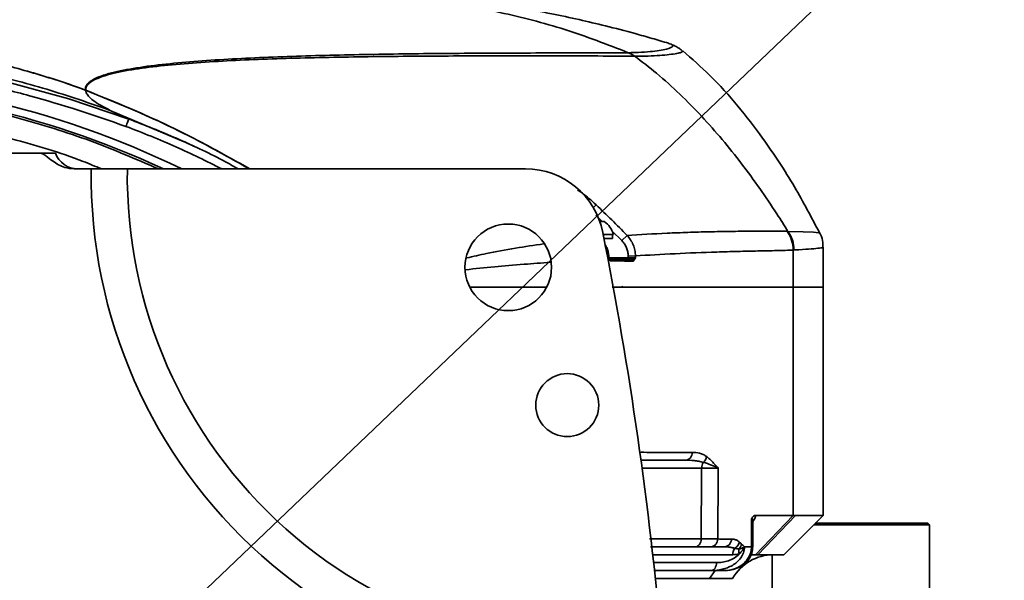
# Model space of a CAD drawing. Header units: millimetres. Extents: x -7686 to -856, y -458 to 6140.
# Tile 69 of 103: x -5937 to -5812, y 5391 to 5462. Entities that reach past the tile are written whole.
import ezdxf

# ---------------------------------------------------------------- set-up
doc = ezdxf.new("R2010")
doc.units = ezdxf.units.MM
doc.header["$LTSCALE"] = 5
doc.header["$PDSIZE"] = -1
doc.dimstyles.new('本体 安装', dxfattribs={"dimtxt": 24, "dimasz": 12, "dimexe": 7, "dimexo": 0.625, "dimtad": 1, "dimtoh": 1, "dimtxsty": 'Standard', "dimcen": 2.5, "dimclrd": 1, "dimclre": 1, "dimclrt": 4, "dimadec": 0, "dimazin": 0, "dimtfac": 1, "dimtmove": 0, "dimatfit": 3, "dimfxl": 1, "dimarcsym": 0})

# ---------------------------------------------------------------- blocks, each defined once
blk = doc.blocks.new('*D90')
at = {"color": 1, "linetype": 'Continuous', "lineweight": -2, "transparency": 16777216}
blk.add_arc((-5967.74, 5338.24), 313, 2.1968, 167.8032, dxfattribs=at)
at = {"color": 1, "linetype": 'Continuous', "transparency": 16777216}
for points in [[(-6271.71, 5403.98), (-6275.64, 5404.75), (-6275.98, 5392.59)], [(-5652.97, 5350.28), (-5656.97, 5350.2), (-5654.74, 5338.24)]]:
    blk.add_solid(points, dxfattribs=at)
at = {"layer": 'Defpoints', "color": 0, "linetype": 'Continuous', "transparency": 16777216}
for p in [(-5795.74, 5599.75), (-6875.73, 5498.34), (-6220.21, 5338.24), (-5967.74, 5338.24), (-5340.73, 5338.24)]:
    blk.add_point(p, dxfattribs=at)
at = {"color": 4, "linetype": 'Continuous', "lineweight": 20, "transparency": 16777216, "insert": (-5939.36, 5662.63), "char_height": 24, "attachment_point": 5, "rotation": 355}
blk.add_mtext('170°', dxfattribs=at)
blk = doc.blocks.new('*D92')
at = {"color": 1, "linetype": 'ByBlock', "lineweight": -2, "transparency": 16777216}
for p, q in [((-4975.19, 5617.51), (-5068.65, 5591.21)), ((-4886.56, 5617.51), (-4975.19, 5617.51)), ((-5967.74, 5338.24), (-5080.2, 5587.96))]:
    blk.add_line(p, q, dxfattribs=at)
at = {"color": 1, "linetype": 'ByBlock', "transparency": 16777216}
blk.add_solid([(-5069.19, 5593.14), (-5068.11, 5589.29), (-5080.2, 5587.96)], dxfattribs=at)
at = {"layer": 'Defpoints', "color": 0, "linetype": 'ByBlock', "transparency": 16777216}
for p in [(-5080.2, 5587.96), (-5967.74, 5338.24)]:
    blk.add_point(p, dxfattribs=at)
at = {"color": 4, "linetype": 'ByBlock', "transparency": 16777216, "insert": (-4930.56, 5630.13), "char_height": 24, "attachment_point": 5}
blk.add_mtext('R922', dxfattribs=at)
blk = doc.blocks.new('*D93')
at = {"color": 1, "linetype": 'ByBlock', "lineweight": -2, "transparency": 16777216}
for p, q in [((-5780.37, 5517.05), (-5771.69, 5525.34)), ((-5789.05, 5508.77), (-6146.42, 5167.71)), ((-6283.33, 5037.05), (-6155.1, 5159.42)), ((-6371.96, 5037.05), (-6283.33, 5037.05))]:
    blk.add_line(p, q, dxfattribs=at)
at = {"color": 1, "linetype": 'ByBlock', "transparency": 16777216}
for points in [[(-5781.75, 5518.5), (-5778.99, 5515.61), (-5789.05, 5508.77)], [(-6156.48, 5160.87), (-6153.72, 5157.98), (-6146.42, 5167.71)]]:
    blk.add_solid(points, dxfattribs=at)
at = {"layer": 'Defpoints', "color": 0, "linetype": 'ByBlock', "transparency": 16777216}
for p in [(-5789.05, 5508.77), (-6146.42, 5167.71)]:
    blk.add_point(p, dxfattribs=at)
at = {"color": 4, "linetype": 'ByBlock', "transparency": 16777216, "insert": (-6327.96, 5049.67), "char_height": 24, "attachment_point": 5}
blk.add_mtext('∅494', dxfattribs=at)

msp = doc.modelspace()

# ---------------------------------------------------------------- linework, layer by layer
at = {"linetype": 'Continuous', "lineweight": 35}
for p, q in [((-5854.873, 5459.168), (-5854.79, 5459.15)), ((-5853.073, 5458.241), (-5853.061, 5458.251)), ((-5859.958, 5457.999), (-5859.987, 5457.999)), ((-5859.222, 5457.545), (-5859.193, 5457.545)), ((-5923.439, 5449.57), (-5925.687, 5450.63)), ((-5925.687, 5450.63), (-5916.404, 5446.684)), ((-5923.439, 5449.57), (-5923.438, 5449.57)), ((-5934.737, 5445.239), (-6000.737, 5445.239)), ((-5934.737, 5445.239), (-5932.737, 5445.239)), ((-5928.192, 5443.239), (-5930.343, 5443.239)), ((-5923.609, 5443.239), (-5873.035, 5443.239)), ((-5864.422, 5438.321), (-5864.081, 5438.68)), ((-5864.104, 5437.364), (-5863.293, 5436.564)), ((-5863.038, 5436.564), (-5863.604, 5436.564)), ((-5861.887, 5434.914), (-5863.172, 5434.914)), ((-5862.035, 5435.323), (-5860.822, 5434.128)), ((-5861.987, 5434.414), (-5861.987, 5434.914)), ((-5860.822, 5434.128), (-5860.142, 5434.792)), ((-5861.987, 5434.414), (-5863.074, 5434.414)), ((-5835.237, 5428.239), (-5835.237, 5433.286)), ((-5862.463, 5431.96), (-5862.532, 5431.957)), ((-5862.532, 5431.957), (-5862.531, 5431.933)), ((-5862.489, 5431.932), (-5862.489, 5431.959)), ((-5859.996, 5431.939), (-5862.489, 5431.939)), ((-5859.999, 5432.178), (-5859.078, 5432.19)), ((-5859.999, 5432.178), (-5859.996, 5431.939)), ((-5859.996, 5431.739), (-5859.996, 5431.939)), ((-5859.075, 5431.937), (-5859.078, 5432.19)), ((-5839.056, 5432.935), (-5839.056, 5428.239)), ((-5839.056, 5428.239), (-5835.237, 5428.239)), ((-5839.056, 5399.239), (-5839.056, 5428.239)), ((-5835.237, 5428.239), (-5839.056, 5428.239)), ((-5835.237, 5399.239), (-5835.237, 5428.239)), ((-5850.681, 5405.239), (-5858.247, 5405.239)), ((-5844.357, 5395.224), (-5844.33, 5398.828)), ((-5844.194, 5395.219), (-5844.174, 5398.563)), ((-5839.056, 5399.239), (-5843.825, 5394.239)), ((-5838.743, 5399.239), (-5843.531, 5394.239)), ((-5840.237, 5394.239), (-5835.237, 5399.239)), ((-5838.743, 5399.239), (-5835.237, 5399.239)), ((-5836.237, 5398.239), (-5821.937, 5398.239)), ((-5821.737, 5398.039), (-5821.937, 5398.239)), ((-5821.737, 5398.039), (-5836.437, 5398.039)), ((-5821.737, 5386.439), (-5821.737, 5398.039)), ((-5845.24, 5395.244), (-5845.234, 5395.239)), ((-5845.234, 5395.224), (-5845.239, 5395.224)), ((-5845.234, 5395.239), (-5845.234, 5395.224)), ((-5846.713, 5394.239), (-5856.883, 5394.239)), ((-5856.771, 5393.239), (-5848.797, 5393.239)), ((-5844.404, 5394.239), (-5843.531, 5394.239)), ((-5843.825, 5394.239), (-5844.404, 5394.239)), ((-5840.237, 5394.239), (-5843.531, 5394.239)), ((-5841.737, 5394.236), (-5841.737, 5386.439)), ((-5849.397, 5392.239), (-5856.662, 5392.239)), ((-5849.681, 5391.239), (-5848.945, 5392.239)), ((-5856.554, 5391.239), (-5849.681, 5391.239)), ((-5849.681, 5391.239), (-5846.737, 5391.239))]:
    msp.add_line(p, q, dxfattribs=at)
at = {"linetype": 'Continuous', "lineweight": 35, "flags": 128}
for points in [[(-6023.594, 5443.239), (-6018.071, 5446.121), (-6008.674, 5450.067), (-5998.982, 5453.218), (-5989.094, 5455.53), (-5979.036, 5456.98), (-5968.853, 5457.572), (-5958.657, 5457.305), (-5948.556, 5456.182), (-5946.592, 5455.861), (-5938.792, 5454.259), (-5931.046, 5452.145), (-5923.439, 5449.57), (-5923.439, 5449.57), (-5923.439, 5449.57)], [(-5835.747, 5435.107), (-5835.785, 5435.136), (-5836.455, 5435.194), (-5837.774, 5435.255), (-5839.713, 5435.311), (-5839.713, 5435.311), (-5839.713, 5435.311)], [(-5860.755, 5428.232), (-5860.724, 5428.302), (-5860.703, 5428.364)], [(-5844.357, 5395.224), (-5844.222, 5395.221), (-5844.183, 5395.219)], [(-5849.397, 5392.239), (-5849.28, 5392.259), (-5849.167, 5392.316), (-5849.064, 5392.408), (-5848.973, 5392.532), (-5848.898, 5392.684), (-5848.843, 5392.857), (-5848.809, 5393.044), (-5848.797, 5393.239)]]:
    msp.add_lwpolyline(points, dxfattribs=at)
at = {"linetype": 'Continuous', "lineweight": 35}
for centre, radius in [((-5875.237, 5430.739), 5.5), ((-5867.737, 5413.239), 4)]:
    msp.add_circle(centre, radius, dxfattribs=at)
at = {"color": 4, "linetype": 'ByBlock'}
msp.add_arc((-5967.737, 5338.239), 247, 190, 170, dxfattribs=at)
at = {"linetype": 'Continuous', "lineweight": 35}
for centre, radius, start, end in [((-5967.737, 5338.239), 116.75, 64.07375, 115.92625), ((-5967.737, 5338.239), 115.75, 65.11135, 114.88865), ((-5929.909, 5446.239), 3, 199.47122, 270), ((-5863.616, 5442.361), 64.583, 179.22057, 277.35736), ((-5863.616, 5442.361), 60, 179.16104, 277.54827), ((-5873.035, 5433.239), 10, 11.17916, 90), ((-5864.737, 5434.153), 2.95, 14.96102, 54.8337), ((-6353.737, 5338.239), 500, 5.12235, 11.17916), ((-5862.262, 5431.939), 0.2, 181.93395, 206.84249), ((-5862.39, 5431.547), 0.193, 359.48954, 87.92004), ((-5859.607, 5431.547), 0.192, 358.47124, 87.63727), ((-5852.816, 5407.194), 0.956, 272.99506, 2.58415), ((-5849.437, 5405.265), 1.244, 145.5087, 181.16503), ((-5851.16, 5406.873), 1.141, 307.65638, 351.0773), ((-5845.362, 5394.289), 1.352, 145.60435, 182.11694), ((-5844.6, 5394.738), 1.357, 169.39686, 195.70145), ((-5844.437, 5395.46), 0.836, 195.6364, 196.36574), ((-5841.541, 5388.239), 6, 90, 150)]:
    msp.add_arc(centre, radius, start, end, dxfattribs=at)
for points, knots in [([(-5909.994, 5466.605), (-5911.69, 5466.605), (-5914.888, 5466.605), (-5919.396, 5466.602), (-5923.316, 5466.595), (-5926.651, 5466.585), (-5929.408, 5466.573), (-5931.572, 5466.56), (-5933.258, 5466.548), (-5934.717, 5466.536), (-5936.193, 5466.523), (-5937.821, 5466.506), (-5940.181, 5466.479), (-5943.207, 5466.436), (-5946.858, 5466.371), (-5950.498, 5466.289), (-5954.254, 5466.185), (-5958.182, 5466.052), (-5961.505, 5465.913), (-5964.145, 5465.785), (-5966.25, 5465.673), (-5968.678, 5465.529), (-5971.387, 5465.348), (-5974.281, 5465.129), (-5977.284, 5464.87), (-5980.205, 5464.584), (-5983.002, 5464.275), (-5985.365, 5463.986), (-5987.498, 5463.702), (-5989.917, 5463.354), (-5992.948, 5462.874), (-5996.658, 5462.21), (-6000.585, 5461.404), (-6004.132, 5460.577), (-6007.093, 5459.811), (-6009.763, 5459.062), (-6012.8, 5458.141), (-6016.564, 5456.872), (-6020.888, 5455.249), (-6023.861, 5453.881), (-6025.347, 5453.198)], [0, 0, 0, 0, 0.0567552, 0.1070002, 0.150706, 0.1878871, 0.2185839, 0.2428496, 0.2598872, 0.2741135, 0.2898329, 0.3070773, 0.3258304, 0.364441, 0.4025127, 0.4393872, 0.476421, 0.51595, 0.5549219, 0.5730178, 0.5907911, 0.6124503, 0.6374801, 0.6621994, 0.6859547, 0.7108476, 0.7313436, 0.7483268, 0.7620701, 0.7760904, 0.7951941, 0.8194105, 0.8456823, 0.8690027, 0.8861529, 0.9012901, 0.9189383, 0.9422049, 0.9711269, 1, 1, 1, 1]), ([(-5854.786, 5459.161), (-5854.822, 5459.172), (-5855.545, 5459.4), (-5856.992, 5459.827), (-5859.65, 5460.582), (-5862.743, 5461.386), (-5866.277, 5462.217), (-5869.866, 5462.979), (-5873.51, 5463.665), (-5877.233, 5464.282), (-5880.676, 5464.782), (-5883.814, 5465.178), (-5886.708, 5465.499), (-5889.743, 5465.792), (-5892.826, 5466.038), (-5895.677, 5466.223), (-5897.842, 5466.338), (-5899.486, 5466.411), (-5900.872, 5466.463), (-5902.571, 5466.518), (-5904.663, 5466.565), (-5907.234, 5466.6), (-5909.018, 5466.603), (-5909.994, 5466.605)], [0, 0, 0, 0, 0.0020237, 0.0408638, 0.0809488, 0.1501008, 0.2113041, 0.2743597, 0.3456163, 0.4091388, 0.4761401, 0.5319708, 0.5784951, 0.6319454, 0.6950371, 0.7440096, 0.7848776, 0.8110317, 0.8319976, 0.8589309, 0.9017318, 0.946251, 1, 1, 1, 1]), ([(-5909.994, 5466.605), (-5907.171, 5466.566), (-5901.525, 5466.488), (-5893.071, 5465.841), (-5884.648, 5464.784), (-5876.291, 5463.2), (-5868.012, 5461.101), (-5862.662, 5459.033), (-5859.987, 5457.999)], [0, 0, 0, 0, 0.1666531, 0.3333436, 0.5000232, 0.6666952, 0.8333664, 1, 1, 1, 1]), ([(-6029.548, 5444.593), (-6025.752, 5446.779), (-6021.867, 5448.712), (-6013.939, 5452.125), (-6009.895, 5453.605), (-6001.653, 5456.127), (-5997.455, 5457.169), (-5991.042, 5458.402), (-5988.879, 5458.758), (-5984.561, 5459.351), (-5982.402, 5459.59), (-5975.923, 5460.135), (-5971.604, 5460.273), (-5962.964, 5460.103), (-5958.644, 5459.797), (-5953.243, 5459.13), (-5952.163, 5458.982), (-5950.003, 5458.657), (-5948.923, 5458.48), (-5945.699, 5457.908), (-5943.563, 5457.47), (-5939.323, 5456.476), (-5937.217, 5455.921), (-5933.039, 5454.683), (-5930.966, 5454.001), (-5928.912, 5453.244)], [0, 0, 0, 0, 0.125, 0.125, 0.25, 0.25, 0.375, 0.375, 0.4375, 0.4375, 0.5, 0.5, 0.625, 0.625, 0.75, 0.75, 0.78125, 0.78125, 0.8125, 0.8125, 0.875, 0.875, 0.9375, 0.9375, 1, 1, 1, 1]), ([(-6029.324, 5444.722), (-6025.535, 5446.892), (-6021.658, 5448.81), (-6013.746, 5452.199), (-6009.711, 5453.668), (-6001.487, 5456.171), (-5997.299, 5457.205), (-5990.901, 5458.426), (-5988.744, 5458.778), (-5984.437, 5459.366), (-5982.284, 5459.602), (-5975.824, 5460.14), (-5971.516, 5460.273), (-5962.9, 5460.099), (-5958.592, 5459.792), (-5952.129, 5458.991), (-5949.97, 5458.667), (-5945.682, 5457.905), (-5943.553, 5457.467), (-5939.324, 5456.477), (-5937.225, 5455.923), (-5933.058, 5454.689), (-5930.99, 5454.009), (-5928.942, 5453.255)], [0, 0, 0, 0, 0.125, 0.125, 0.25, 0.25, 0.375, 0.375, 0.4375, 0.4375, 0.5, 0.5, 0.625, 0.625, 0.75, 0.75, 0.8125, 0.8125, 0.875, 0.875, 0.9375, 0.9375, 1, 1, 1, 1]), ([(-6025.707, 5443.239), (-6023.865, 5444.248), (-6019.474, 5446.65), (-6012.176, 5449.808), (-6003.887, 5452.783), (-5995.322, 5455.138), (-5986.561, 5456.867), (-5977.67, 5457.939), (-5968.723, 5458.347), (-5959.797, 5458.086), (-5950.961, 5457.173), (-5942.294, 5455.612), (-5933.839, 5453.489), (-5928.392, 5451.579), (-5925.687, 5450.63)], [0, 0, 0, 0, 0.0608712, 0.1450762, 0.2302037, 0.3160365, 0.402346, 0.4888959, 0.5754458, 0.6617553, 0.7475882, 0.8327157, 0.9169206, 1, 1, 1, 1]), ([(-5854.79, 5459.15), (-5854.754, 5459.142), (-5854.402, 5459.068), (-5854.277, 5458.895), (-5854.507, 5458.606), (-5855.867, 5458.265), (-5857.946, 5458.037), (-5859.524, 5458.007), (-5859.958, 5457.999)], [0, 0, 0, 0, 0.01991593, 0.1979766, 0.37538834, 0.63780668, 0.90039594, 1, 1, 1, 1]), ([(-5859.193, 5457.545), (-5859.193, 5457.545), (-5858.729, 5457.541), (-5857.126, 5457.559), (-5854.875, 5457.721), (-5853.131, 5457.995), (-5853.092, 5458.161), (-5853.073, 5458.241)], [0, 0, 0, 0, 0.0000024, 0.1137008, 0.4109621, 0.7157664, 1, 1, 1, 1]), ([(-5853.088, 5458.212), (-5853.227, 5458.327), (-5853.569, 5458.608), (-5854.076, 5458.868), (-5854.526, 5459.06), (-5854.773, 5459.131), (-5854.876, 5459.16)], [0, 0, 0, 0, 0.1862634, 0.4568381, 0.7754274, 1, 1, 1, 1]), ([(-5835.699, 5435.122), (-5836.73, 5437.077), (-5838.912, 5441.215), (-5842.423, 5446.578), (-5846.06, 5451.278), (-5849.401, 5455.029), (-5851.904, 5457.214), (-5853.076, 5458.237)], [0, 0, 0, 0, 0.229299, 0.48523445, 0.66191559, 0.84169163, 1, 1, 1, 1]), ([(-5859.987, 5457.999), (-5863.458, 5457.982), (-5866.954, 5457.975), (-5873.925, 5457.956), (-5877.4, 5457.944), (-5884.284, 5457.897), (-5887.694, 5457.863), (-5894.404, 5457.759), (-5897.705, 5457.689), (-5904.139, 5457.495), (-5907.267, 5457.371), (-5911.751, 5457.122), (-5913.21, 5457.028), (-5916.038, 5456.814), (-5917.405, 5456.692), (-5920.02, 5456.413), (-5921.268, 5456.255), (-5923.593, 5455.887), (-5924.672, 5455.678), (-5926.098, 5455.307), (-5926.542, 5455.173), (-5927.345, 5454.88), (-5927.706, 5454.722), (-5928.161, 5454.458), (-5928.298, 5454.365), (-5928.538, 5454.172), (-5928.641, 5454.071), (-5928.888, 5453.752), (-5928.973, 5453.519), (-5928.942, 5453.255)], [0, 0, 0, 0, 0.125, 0.125, 0.25, 0.25, 0.375, 0.375, 0.5, 0.5, 0.625, 0.625, 0.6875, 0.6875, 0.75, 0.75, 0.8125, 0.8125, 0.875, 0.875, 0.90625, 0.90625, 0.9375, 0.9375, 0.953125, 0.953125, 0.96875, 0.96875, 1, 1, 1, 1]), ([(-5928.883, 5453.233), (-5928.904, 5453.492), (-5928.808, 5453.722), (-5928.545, 5454.034), (-5928.437, 5454.133), (-5928.186, 5454.322), (-5928.044, 5454.412), (-5927.573, 5454.669), (-5927.201, 5454.823), (-5926.378, 5455.107), (-5925.924, 5455.236), (-5924.468, 5455.594), (-5923.369, 5455.794), (-5921.007, 5456.143), (-5919.741, 5456.291), (-5917.091, 5456.552), (-5915.705, 5456.664), (-5912.843, 5456.86), (-5911.368, 5456.945), (-5906.836, 5457.165), (-5903.677, 5457.27), (-5897.188, 5457.428), (-5893.862, 5457.481), (-5887.111, 5457.555), (-5883.684, 5457.576), (-5876.773, 5457.601), (-5873.288, 5457.605), (-5866.282, 5457.595), (-5862.761, 5457.583), (-5859.222, 5457.545)], [0, 0, 0, 0, 0.03125, 0.03125, 0.046875, 0.046875, 0.0625, 0.0625, 0.09375, 0.09375, 0.125, 0.125, 0.1875, 0.1875, 0.25, 0.25, 0.3125, 0.3125, 0.375, 0.375, 0.5, 0.5, 0.625, 0.625, 0.75, 0.75, 0.875, 0.875, 1, 1, 1, 1]), ([(-5859.193, 5457.545), (-5858.239, 5456.853), (-5856.26, 5455.309), (-5853.415, 5452.758), (-5850.641, 5449.937), (-5848.038, 5446.983), (-5845.591, 5443.92), (-5843.285, 5440.766), (-5841.34, 5437.887), (-5840.175, 5436.054), (-5839.713, 5435.311)], [0.04048326, 0.04048326, 0.04048326, 0.04048326, 0.15051914, 0.27551914, 0.40051914, 0.52551914, 0.65051914, 0.77551914, 0.90051914, 0.98503588, 0.98503588, 0.98503588, 0.98503588]), ([(-5923.785, 5448.634), (-5927.836, 5450.025), (-5933.934, 5452.12), (-5942.317, 5454.088), (-5949.835, 5455.471), (-5958.587, 5456.456), (-5968.643, 5456.749), (-5978.787, 5456.174), (-5988.844, 5454.727), (-5998.652, 5452.457), (-6008.215, 5449.337), (-6015.864, 5446.261), (-6020.188, 5443.943), (-6021.501, 5443.239)], [0, 0, 0, 0, 0.1273428, 0.1916675, 0.2559908, 0.3546836, 0.4533749, 0.5549817, 0.6565885, 0.7553323, 0.8540771, 0.9556983, 1, 1, 1, 1]), ([(-6015.665, 5443.239), (-6015.058, 5443.539), (-6011.535, 5445.279), (-6004.775, 5447.731), (-5995.448, 5450.522), (-5985.889, 5452.432), (-5976.2, 5453.554), (-5966.449, 5453.862), (-5956.719, 5453.353), (-5947.067, 5452.009), (-5937.558, 5449.844), (-5928.359, 5446.995), (-5922.515, 5444.472), (-5919.659, 5443.239)], [0, 0, 0, 0, 0.0205196, 0.1190405, 0.2172106, 0.3153807, 0.4139016, 0.5124226, 0.6105927, 0.7087628, 0.8072838, 0.9058047, 1, 1, 1, 1]), ([(-5928.912, 5453.244), (-5928.903, 5453.15), (-5928.842, 5452.909), (-5928.574, 5452.482), (-5927.994, 5451.941), (-5927.227, 5451.431), (-5926.416, 5450.985), (-5925.941, 5450.751), (-5925.687, 5450.63)], [0.926886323, 0.926886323, 0.926886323, 0.926886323, 0.9375, 0.953125, 0.96875, 0.984375, 0.9921875, 1, 1, 1, 1]), ([(-5928.912, 5453.244), (-5925.072, 5451.675), (-5917.929, 5448.757), (-5911.201, 5444.984), (-5908.09, 5443.239)], [0, 0, 0, 0, 0.5376845, 1, 1, 1, 1]), ([(-5928.883, 5453.233), (-5925.129, 5451.698), (-5917.988, 5448.779), (-5911.251, 5445.021), (-5908.056, 5443.239)], [0, 0, 0, 0, 0.5257478, 1, 1, 1, 1]), ([(-5926.9, 5443.239), (-5927.673, 5443.564), (-5931.374, 5445.117), (-5938.29, 5447.149), (-5947.559, 5449.293), (-5956.984, 5450.591), (-5966.481, 5451.09), (-5975.996, 5450.787), (-5985.458, 5449.707), (-5994.771, 5447.803), (-6002.48, 5445.65), (-6006.959, 5443.857), (-6008.5, 5443.239)], [0, 0, 0, 0, 0.0301248, 0.1441152, 0.2581059, 0.3716913, 0.4852682, 0.5992491, 0.7132284, 0.8268032, 0.9403956, 1, 1, 1, 1]), ([(-5923.439, 5449.57), (-5923.442, 5449.563), (-5923.453, 5449.533), (-5923.49, 5449.432), (-5923.516, 5449.362), (-5923.611, 5449.104), (-5923.698, 5448.869), (-5923.785, 5448.634)], [0, 0, 0, 0, 0.25, 0.25, 0.5, 0.5, 1, 1, 1, 1]), ([(-5923.439, 5449.57), (-5923.439, 5449.57), (-5923.439, 5449.57), (-5923.439, 5449.57), (-5923.439, 5449.57), (-5923.439, 5449.57), (-5923.439, 5449.57)], [0, 0, 0, 0, 0.0000009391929, 0.0000009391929, 0.0000009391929, 0.0000016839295, 0.0000016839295, 0.0000016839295, 0.0000016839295]), ([(-5923.438, 5449.57), (-5923.438, 5449.57), (-5923.171, 5449.472), (-5920.878, 5448.62), (-5916.625, 5446.839), (-5912.262, 5444.796), (-5909.963, 5443.481), (-5909.542, 5443.239)], [0, 0, 0, 0, 0.0000039, 0.0558193, 0.4802471, 0.9046813, 1, 1, 1, 1]), ([(-5911.622, 5443.239), (-5913.547, 5444.21), (-5917.511, 5446.21), (-5921.654, 5447.811), (-5923.785, 5448.634)], [0, 0, 0, 0, 0.4855436, 1, 1, 1, 1]), ([(-5914.782, 5445.939), (-5915.074, 5446.077), (-5915.648, 5446.349), (-5916.156, 5446.588), (-5916.406, 5446.706)], [0, 0, 0, 0, 0.5089102, 1, 1, 1, 1]), ([(-5930.343, 5443.239), (-5930.751, 5443.281), (-5931.747, 5443.382), (-5932.947, 5444.095), (-5933.795, 5444.79), (-5934.306, 5445.137), (-5934.579, 5445.233), (-5934.708, 5445.238), (-5934.737, 5445.239)], [0, 0, 0, 0, 0.2489364, 0.6058997, 0.8269221, 0.9216269, 0.9820128, 1, 1, 1, 1]), ([(-5928.192, 5443.239), (-5927.63, 5443.239), (-5926.504, 5443.239), (-5925.013, 5443.239), (-5924.072, 5443.239), (-5923.717, 5443.239), (-5923.609, 5443.239)], [0, 0, 0, 0, 0.2909049, 0.5818101, 0.8727048, 1, 1, 1, 1]), ([(-5864.081, 5438.68), (-5864.383, 5438.955), (-5865.104, 5439.612), (-5865.936, 5440.272), (-5866.386, 5440.529), (-5866.427, 5440.552)], [0, 0, 0, 0, 0.3948237, 0.9451324, 1, 1, 1, 1]), ([(-5839.814, 5435.313), (-5841.143, 5435.337), (-5842.734, 5435.337), (-5845.282, 5435.323), (-5846.159, 5435.314), (-5847.933, 5435.289), (-5848.831, 5435.273), (-5850.628, 5435.232), (-5851.525, 5435.205), (-5853.307, 5435.145), (-5854.19, 5435.111), (-5856.808, 5434.997), (-5858.507, 5434.903), (-5860.142, 5434.792)], [0, 0, 0, 0, 0.25, 0.25, 0.375, 0.375, 0.5, 0.5, 0.625, 0.625, 0.75, 0.75, 1, 1, 1, 1]), ([(-5859.078, 5432.19), (-5859.082, 5432.432), (-5859.109, 5432.673), (-5859.205, 5433.141), (-5859.275, 5433.369), (-5859.458, 5433.814), (-5859.57, 5434.028), (-5859.829, 5434.428), (-5859.976, 5434.616), (-5860.142, 5434.792)], [0, 0, 0, 0, 0.25, 0.25, 0.5, 0.5, 0.75, 0.75, 1, 1, 1, 1]), ([(-5839.713, 5435.311), (-5839.713, 5435.311), (-5839.713, 5435.311), (-5839.713, 5435.311), (-5839.747, 5435.311), (-5839.781, 5435.312), (-5839.814, 5435.313)], [-0.00000006, -0.00000006, -0.00000006, -0.00000006, 0, 0, 0, 0.00032133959, 0.00032133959, 0.00032133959, 0.00032133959]), ([(-5839.814, 5435.313), (-5839.572, 5434.971), (-5839.382, 5434.59), (-5839.125, 5433.784), (-5839.058, 5433.36), (-5839.056, 5432.936)], [0, 0, 0, 0, 0.5, 0.5, 1, 1, 1, 1]), ([(-5839.713, 5435.311), (-5839.472, 5434.97), (-5839.283, 5434.59), (-5839.027, 5433.786), (-5838.961, 5433.364), (-5838.959, 5432.941)], [0, 0, 0, 0, 0.5, 0.5, 1, 1, 1, 1]), ([(-5835.272, 5433.287), (-5835.268, 5433.483), (-5835.256, 5434.034), (-5835.434, 5434.677), (-5835.662, 5435.052), (-5835.709, 5435.129)], [0, 0, 0, 0, 0.3062536, 0.8571057, 1, 1, 1, 1]), ([(-5870.746, 5433.72), (-5871.952, 5433.545), (-5874.569, 5433.165), (-5877.795, 5432.549), (-5879.689, 5432.119), (-5880.508, 5431.933)], [0, 0, 0, 0, 0.3270279, 0.7090762, 1, 1, 1, 1]), ([(-5862.476, 5431.959), (-5862.476, 5432.037), (-5862.472, 5432.476), (-5862.61, 5433.079), (-5862.883, 5433.519), (-5862.964, 5433.651)], [0, 0, 0, 0, 0.1309352, 0.7388726, 1, 1, 1, 1]), ([(-5862.93, 5433.45), (-5862.876, 5433.363), (-5862.603, 5432.918), (-5862.564, 5432.385), (-5862.532, 5431.957)], [0, 0, 0, 0, 0.1970543, 1, 1, 1, 1]), ([(-5860.822, 5434.128), (-5860.695, 5433.998), (-5860.581, 5433.858), (-5860.381, 5433.559), (-5860.293, 5433.399), (-5860.151, 5433.065), (-5860.097, 5432.894), (-5860.022, 5432.542), (-5860.002, 5432.36), (-5859.999, 5432.178)], [0, 0, 0, 0, 0.25, 0.25, 0.5, 0.5, 0.75, 0.75, 1, 1, 1, 1]), ([(-5838.959, 5432.941), (-5838.907, 5432.944), (-5838.182, 5432.982), (-5836.989, 5433.057), (-5835.835, 5433.161), (-5835.258, 5433.239), (-5835.299, 5433.274), (-5835.313, 5433.286)], [0, 0, 0, 0, 0.02109343, 0.29667023, 0.57224692, 0.85582099, 1, 1, 1, 1]), ([(-5862.531, 5431.933), (-5862.48, 5431.84), (-5862.428, 5431.746), (-5862.318, 5431.6), (-5862.258, 5431.545), (-5862.197, 5431.545)], [0, 0, 0, 0, 0.5, 0.5, 1, 1, 1, 1]), ([(-5862.455, 5431.838), (-5862.47, 5431.868), (-5862.484, 5431.898), (-5862.531, 5431.933), (-5862.531, 5431.933)], [0, 0, 0, 0, 0.9834413, 1, 1, 1, 1]), ([(-5862.468, 5431.933), (-5862.466, 5431.933), (-5862.448, 5431.933), (-5862.492, 5431.933), (-5862.531, 5431.933)], [0, 0, 0, 0, 0.1144916, 1, 1, 1, 1]), ([(-5859.075, 5431.937), (-5859.151, 5431.937), (-5859.281, 5431.938), (-5859.606, 5431.938), (-5859.799, 5431.939), (-5859.996, 5431.939)], [0, 0, 0, 0, 0.5, 0.5, 1, 1, 1, 1]), ([(-5859.599, 5431.739), (-5859.546, 5431.739), (-5859.494, 5431.75), (-5859.394, 5431.777), (-5859.346, 5431.795), (-5859.21, 5431.851), (-5859.133, 5431.894), (-5859.075, 5431.937)], [0, 0, 0, 0, 0.25, 0.25, 0.5, 0.5, 1, 1, 1, 1]), ([(-5859.414, 5431.542), (-5859.35, 5431.542), (-5859.288, 5431.598), (-5859.177, 5431.747), (-5859.126, 5431.842), (-5859.075, 5431.937)], [0, 0, 0, 0, 0.5, 0.5, 1, 1, 1, 1]), ([(-5859.078, 5432.19), (-5857.459, 5432.292), (-5855.775, 5432.389), (-5852.313, 5432.558), (-5850.534, 5432.629), (-5847.865, 5432.714), (-5846.976, 5432.738), (-5845.223, 5432.782), (-5844.36, 5432.801), (-5842.693, 5432.835), (-5841.889, 5432.849), (-5840.385, 5432.884), (-5839.684, 5432.904), (-5839.056, 5432.935)], [0, 0, 0, 0, 0.25, 0.25, 0.5, 0.5, 0.625, 0.625, 0.75, 0.75, 0.875, 0.875, 1, 1, 1, 1]), ([(-5880.625, 5430.433), (-5879.445, 5430.561), (-5877.216, 5430.802), (-5873.534, 5431.096), (-5871.006, 5431.3), (-5869.881, 5431.391)], [0, 0, 0, 0, 0.3844403, 0.7260578, 1, 1, 1, 1]), ([(-5870.386, 5428.239), (-5871.046, 5428.239), (-5873.686, 5428.239), (-5876.874, 5428.239), (-5879.177, 5428.239), (-5880.014, 5428.239)], [0, 0, 0, 0, 0.1748979, 0.6999297, 1, 1, 1, 1]), ([(-5870.386, 5428.239), (-5871.047, 5428.239), (-5873.166, 5428.239), (-5876.242, 5428.239), (-5878.737, 5428.239), (-5879.91, 5428.239), (-5880.014, 5428.239)], [0, 0, 0, 0, 0.177683, 0.5696561, 0.9616578, 1, 1, 1, 1]), ([(-5839.056, 5428.239), (-5840.294, 5428.239), (-5842.774, 5428.239), (-5847.505, 5428.239), (-5852.414, 5428.239), (-5857.471, 5428.239), (-5860.442, 5428.239), (-5862.043, 5428.239)], [0, 0, 0, 0, 0.1930464, 0.3864463, 0.5802244, 0.7737873, 1, 1, 1, 1]), ([(-5839.056, 5428.239), (-5839.864, 5428.239), (-5841.483, 5428.239), (-5844.476, 5428.239), (-5848.181, 5428.239), (-5852.494, 5428.239), (-5857.153, 5428.239), (-5860.332, 5428.239), (-5861.848, 5428.239), (-5862.043, 5428.239)], [0, 0, 0, 0, 0.1287796, 0.2577335, 0.3866901, 0.5807277, 0.7747441, 0.9709758, 1, 1, 1, 1]), ([(-5858.377, 5407.244), (-5857.378, 5407.241), (-5856.325, 5407.24), (-5854.141, 5407.238), (-5853.01, 5407.237), (-5851.861, 5407.237)], [0, 0, 0, 0, 0.5, 0.5, 1, 1, 1, 1]), ([(-5851.861, 5407.237), (-5851.553, 5407.237), (-5851.244, 5407.206), (-5850.785, 5407.087), (-5850.633, 5407.036), (-5850.331, 5406.897), (-5850.18, 5406.811), (-5850.032, 5406.696)], [0, 0, 0, 0, 0.5, 0.5, 0.75, 0.75, 1, 1, 1, 1]), ([(-5852.766, 5406.239), (-5853.707, 5406.239), (-5855.708, 5406.239), (-5857.501, 5406.239), (-5858.451, 5406.239)], [0, 0, 0, 0, 0.4702269, 1, 1, 1, 1]), ([(-5850.462, 5405.969), (-5850.657, 5406.029), (-5850.852, 5406.072), (-5851.24, 5406.142), (-5851.434, 5406.167), (-5852.01, 5406.225), (-5852.391, 5406.239), (-5852.766, 5406.239)], [0, 0, 0, 0, 0.25, 0.25, 0.5, 0.5, 1, 1, 1, 1]), ([(-5850.462, 5405.969), (-5850.097, 5405.867), (-5849.753, 5405.75), (-5849.117, 5405.503), (-5848.825, 5405.373), (-5848.562, 5405.243)], [0, 0, 0, 0, 0.5, 0.5, 1, 1, 1, 1]), ([(-5850.745, 5396.239), (-5850.736, 5397.747), (-5850.725, 5399.254), (-5850.713, 5400.761), (-5850.702, 5402.254), (-5850.691, 5403.747), (-5850.681, 5405.239)], [0.0010000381, 0.0010000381, 0.0010000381, 0.0010000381, 0.0055218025, 0.0055218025, 0.0055218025, 0.0100004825, 0.0100004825, 0.0100004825, 0.0100004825]), ([(-5848.562, 5405.243), (-5848.823, 5405.243), (-5849.132, 5405.242), (-5849.844, 5405.241), (-5850.242, 5405.24), (-5850.681, 5405.239)], [0, 0, 0, 0, 0.5, 0.5, 1, 1, 1, 1]), ([(-5848.562, 5405.243), (-5848.573, 5403.735), (-5848.584, 5402.226), (-5848.596, 5400.717), (-5848.608, 5399.223), (-5848.62, 5397.729), (-5848.63, 5396.236)], [0.0009960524, 0.0009960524, 0.0009960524, 0.0009960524, 0.0055228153, 0.0055228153, 0.0055228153, 0.0100043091, 0.0100043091, 0.0100043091, 0.0100043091]), ([(-5843.805, 5399.241), (-5843.898, 5399.241), (-5843.989, 5399.206), (-5844.123, 5399.101), (-5844.167, 5399.057), (-5844.25, 5398.954), (-5844.291, 5398.894), (-5844.33, 5398.828)], [0, 0, 0, 0, 0.5, 0.5, 0.75, 0.75, 1, 1, 1, 1]), ([(-5844.17, 5398.563), (-5844.166, 5398.591), (-5844.149, 5398.703), (-5844.2, 5398.782), (-5844.272, 5398.825), (-5844.313, 5398.827), (-5844.33, 5398.828)], [0, 0, 0, 0, 0.16009478, 0.63837375, 0.85967491, 1, 1, 1, 1]), ([(-5843.805, 5399.241), (-5843.818, 5399.155), (-5843.852, 5398.938), (-5844.053, 5398.615), (-5844.175, 5398.42)], [0, 0, 0, 0, 0.3963502, 1, 1, 1, 1]), ([(-5844.157, 5398.564), (-5844.155, 5398.597), (-5844.152, 5398.641), (-5844.154, 5398.632), (-5844.154, 5398.629)], [0, 0, 0, 0, 0.7323328, 1, 1, 1, 1]), ([(-5843.805, 5399.241), (-5843.659, 5399.241), (-5843.35, 5399.241), (-5842.898, 5399.24), (-5842.454, 5399.24), (-5842.175, 5399.24), (-5842.037, 5399.24)], [0, 0, 0, 0, 0.2411359, 0.5110425, 0.7603055, 1, 1, 1, 1]), ([(-5842.037, 5399.24), (-5841.888, 5399.24), (-5841.596, 5399.24), (-5841.18, 5399.24), (-5840.794, 5399.24), (-5840.438, 5399.24), (-5840.11, 5399.24), (-5839.809, 5399.24), (-5839.535, 5399.239), (-5839.285, 5399.239), (-5839.13, 5399.239), (-5839.056, 5399.239)], [0, 0, 0, 0, 0.1374636, 0.2683257, 0.3925933, 0.5102729, 0.6213701, 0.7258893, 0.8238334, 0.9152037, 1, 1, 1, 1]), ([(-5857.288, 5396.239), (-5856.752, 5396.239), (-5854.905, 5396.239), (-5852.472, 5396.239), (-5850.745, 5396.239)], [0, 0, 0, 0, 0.2900181, 1, 1, 1, 1]), ([(-5850.745, 5396.239), (-5850.745, 5396.122), (-5850.76, 5395.994), (-5850.828, 5395.748), (-5850.881, 5395.63), (-5851.016, 5395.435), (-5851.097, 5395.358), (-5851.268, 5395.261), (-5851.356, 5395.239), (-5851.437, 5395.239)], [0, 0, 0, 0, 0.25, 0.25, 0.5, 0.5, 0.75, 0.75, 1, 1, 1, 1]), ([(-5848.63, 5396.236), (-5848.63, 5396.118), (-5848.65, 5395.991), (-5848.738, 5395.746), (-5848.807, 5395.628), (-5848.984, 5395.434), (-5849.09, 5395.358), (-5849.312, 5395.261), (-5849.427, 5395.239), (-5849.533, 5395.239)], [0, 0, 0, 0, 0.25, 0.25, 0.5, 0.5, 0.75, 0.75, 1, 1, 1, 1]), ([(-5848.63, 5396.236), (-5848.347, 5396.235), (-5847.764, 5396.235), (-5847.185, 5396.235), (-5846.887, 5396.235)], [0, 0, 0, 0, 0.4855367, 1, 1, 1, 1]), ([(-5846.887, 5396.235), (-5846.888, 5396.117), (-5846.908, 5395.99), (-5846.996, 5395.745), (-5847.066, 5395.628), (-5847.242, 5395.434), (-5847.349, 5395.358), (-5847.571, 5395.261), (-5847.686, 5395.239), (-5847.792, 5395.239)], [0, 0, 0, 0, 0.25, 0.25, 0.5, 0.5, 0.75, 0.75, 1, 1, 1, 1]), ([(-5846.887, 5396.235), (-5846.844, 5396.234), (-5846.758, 5396.232), (-5846.63, 5396.215), (-5846.505, 5396.188), (-5846.365, 5396.146), (-5846.212, 5396.08), (-5846.049, 5395.987), (-5845.947, 5395.903), (-5845.897, 5395.862)], [0, 0, 0, 0, 0.1284696, 0.2546237, 0.3786287, 0.5006604, 0.6748999, 0.8410939, 1, 1, 1, 1]), ([(-5845.897, 5395.862), (-5845.922, 5395.706), (-5845.989, 5395.539), (-5846.196, 5395.25), (-5846.335, 5395.131), (-5846.478, 5395.053)], [0, 0, 0, 0, 0.5, 0.5, 1, 1, 1, 1]), ([(-5845.897, 5395.862), (-5845.872, 5395.841), (-5845.822, 5395.797), (-5845.747, 5395.733), (-5845.673, 5395.668), (-5845.624, 5395.622), (-5845.601, 5395.6)], [0, 0, 0, 0, 0.24991278, 0.49996484, 0.76018905, 1, 1, 1, 1]), ([(-5851.437, 5395.239), (-5853.218, 5395.239), (-5855.322, 5395.239), (-5856.925, 5395.239), (-5857.172, 5395.239)], [0, 0, 0, 0, 0.8462173, 1, 1, 1, 1]), ([(-5849.533, 5395.239), (-5849.573, 5395.239), (-5849.652, 5395.239), (-5849.781, 5395.239), (-5849.916, 5395.239), (-5850.058, 5395.239), (-5850.207, 5395.239), (-5850.416, 5395.239), (-5850.693, 5395.239), (-5851.05, 5395.239), (-5851.308, 5395.239), (-5851.437, 5395.239)], [0, 0, 0, 0, 0.0834429, 0.1667416, 0.2499727, 0.3332131, 0.4165394, 0.5000283, 0.6667514, 0.8332037, 1, 1, 1, 1]), ([(-5847.792, 5395.239), (-5848.044, 5395.239), (-5848.623, 5395.239), (-5849.205, 5395.239), (-5849.533, 5395.239)], [0, 0, 0, 0, 0.4358107, 1, 1, 1, 1]), ([(-5845.234, 5395.224), (-5845.235, 5395.097), (-5845.247, 5394.972), (-5845.29, 5394.725), (-5845.323, 5394.603), (-5845.446, 5394.249), (-5845.566, 5394.028), (-5845.85, 5393.633), (-5846.018, 5393.454), (-5846.379, 5393.143), (-5846.571, 5393.008), (-5846.976, 5392.774), (-5847.19, 5392.674), (-5847.619, 5392.51), (-5847.836, 5392.444), (-5848.496, 5392.288), (-5848.947, 5392.239), (-5849.397, 5392.239)], [0, 0, 0, 0, 0.0625, 0.0625, 0.125, 0.125, 0.25, 0.25, 0.375, 0.375, 0.5, 0.5, 0.625, 0.625, 0.75, 0.75, 1, 1, 1, 1]), ([(-5846.478, 5395.053), (-5846.525, 5395.068), (-5846.623, 5395.099), (-5846.778, 5395.137), (-5846.946, 5395.171), (-5847.164, 5395.204), (-5847.448, 5395.233), (-5847.672, 5395.237), (-5847.792, 5395.239)], [0, 0, 0, 0, 0.1088465, 0.226978, 0.3543972, 0.4910969, 0.7253534, 1, 1, 1, 1]), ([(-5847.722, 5392.239), (-5847.304, 5392.239), (-5846.898, 5392.306), (-5846.308, 5392.508), (-5846.115, 5392.594), (-5845.755, 5392.794), (-5845.585, 5392.91), (-5845.266, 5393.175), (-5845.117, 5393.326), (-5844.856, 5393.65), (-5844.742, 5393.826), (-5844.555, 5394.202), (-5844.483, 5394.399), (-5844.384, 5394.807), (-5844.358, 5395.014), (-5844.357, 5395.224)], [0, 0, 0, 0, 0.25, 0.25, 0.375, 0.375, 0.5, 0.5, 0.625, 0.625, 0.75, 0.75, 0.875, 0.875, 1, 1, 1, 1]), ([(-5847.681, 5392.263), (-5847.597, 5392.256), (-5847.173, 5392.224), (-5846.451, 5392.398), (-5845.598, 5392.771), (-5844.916, 5393.322), (-5844.437, 5394.021), (-5844.186, 5394.686), (-5844.21, 5395.095), (-5844.218, 5395.219)], [0, 0, 0, 0, 0.0515581, 0.2604499, 0.4406219, 0.6047225, 0.7648332, 0.9290018, 1, 1, 1, 1]), ([(-5845.934, 5394.988), (-5845.974, 5394.989), (-5846.062, 5394.992), (-5846.196, 5395.004), (-5846.337, 5395.024), (-5846.43, 5395.043), (-5846.478, 5395.053)], [0, 0, 0, 0, 0.2209727, 0.4873425, 0.7361662, 1, 1, 1, 1]), ([(-5845.601, 5395.6), (-5845.62, 5395.491), (-5845.659, 5395.378), (-5845.774, 5395.167), (-5845.849, 5395.07), (-5845.934, 5394.988)], [0, 0, 0, 0, 0.5, 0.5, 1, 1, 1, 1]), ([(-5845.242, 5395.234), (-5845.253, 5395.225), (-5845.269, 5395.211), (-5845.293, 5395.193), (-5845.329, 5395.168), (-5845.41, 5395.118), (-5845.56, 5395.052), (-5845.747, 5395.004), (-5845.878, 5394.993), (-5845.934, 5394.988)], [0, 0, 0, 0, 0.0693997, 0.1033457, 0.1368932, 0.268022, 0.5199751, 0.7971688, 1, 1, 1, 1]), ([(-5845.239, 5395.224), (-5845.246, 5395.205), (-5845.254, 5395.184), (-5845.271, 5395.143), (-5845.279, 5395.123), (-5845.308, 5395.063), (-5845.328, 5395.023), (-5845.396, 5394.905), (-5845.447, 5394.829), (-5845.619, 5394.611), (-5845.756, 5394.48), (-5845.906, 5394.371)], [0, 0, 0, 0, 0.0625, 0.0625, 0.125, 0.125, 0.25, 0.25, 0.5, 0.5, 1, 1, 1, 1]), ([(-5845.601, 5395.6), (-5845.54, 5395.542), (-5845.449, 5395.455), (-5845.329, 5395.337), (-5845.27, 5395.275), (-5845.24, 5395.244)], [0, 0, 0, 0, 0.499976, 0.7499834, 1, 1, 1, 1]), ([(-5845.239, 5395.224), (-5845.238, 5395.227), (-5845.237, 5395.231), (-5845.236, 5395.234), (-5845.235, 5395.236), (-5845.235, 5395.238), (-5845.234, 5395.239)], [0, 0, 0, 0, 0.000012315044, 0.000012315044, 0.000012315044, 0.000018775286, 0.000018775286, 0.000018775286, 0.000018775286]), ([(-5848.797, 5393.239), (-5848.542, 5393.239), (-5848.288, 5393.257), (-5847.781, 5393.33), (-5847.529, 5393.386), (-5847.027, 5393.55), (-5846.777, 5393.66), (-5846.309, 5393.949), (-5846.084, 5394.133), (-5845.906, 5394.371)], [0, 0, 0, 0, 0.25, 0.25, 0.5, 0.5, 0.75, 0.75, 1, 1, 1, 1])]:
    msp.add_open_spline(points, degree=3, knots=knots, dxfattribs=at)
for points in [[(-5859.222, 5457.545), (-5859.46, 5457.731), (-5859.717, 5457.884), (-5859.987, 5457.999)], [(-5859.193, 5457.545), (-5859.431, 5457.731), (-5859.688, 5457.884), (-5859.958, 5457.999)], [(-5860.142, 5434.792), (-5861.43, 5436.113), (-5862.743, 5437.41), (-5864.081, 5438.68)], [(-5839.056, 5432.936), (-5839.023, 5432.937), (-5838.991, 5432.939), (-5838.959, 5432.941)], [(-5862.383, 5431.739), (-5862.387, 5431.739), (-5862.39, 5431.75), (-5862.396, 5431.764)], [(-5859.599, 5431.739), (-5860.549, 5431.739), (-5861.477, 5431.739), (-5862.383, 5431.739)], [(-5862.197, 5431.545), (-5861.292, 5431.544), (-5860.364, 5431.543), (-5859.414, 5431.542)], [(-5850.032, 5406.696), (-5849.856, 5406.558), (-5849.682, 5406.404), (-5849.511, 5406.239)], [(-5849.511, 5406.239), (-5849.19, 5405.931), (-5848.875, 5405.587), (-5848.562, 5405.243)], [(-5839.056, 5399.239), (-5838.949, 5399.239), (-5838.845, 5399.239), (-5838.743, 5399.239)], [(-5850.745, 5396.239), (-5849.87, 5396.238), (-5849.149, 5396.236), (-5848.63, 5396.236)], [(-5845.24, 5395.244), (-5845.241, 5395.241), (-5845.241, 5395.238), (-5845.242, 5395.234)], [(-5845.234, 5395.239), (-5845.237, 5395.238), (-5845.239, 5395.236), (-5845.242, 5395.234)], [(-5845.234, 5395.224), (-5844.939, 5395.224), (-5844.647, 5395.224), (-5844.357, 5395.224)], [(-5845.906, 5394.371), (-5846.171, 5394.277), (-5846.441, 5394.239), (-5846.713, 5394.239)], [(-5843.531, 5394.239), (-5843.627, 5394.239), (-5843.725, 5394.239), (-5843.825, 5394.239)], [(-5847.722, 5392.239), (-5848.273, 5392.239), (-5848.833, 5392.239), (-5849.397, 5392.239)]]:
    msp.add_open_spline(points, degree=3, dxfattribs=at)

# ---------------------------------------------------------------- dimensions: what is measured, and where the dimension line sits
at = {"color": 1, "linetype": 'Continuous', "lineweight": 20}
dim = msp.add_angular_dim_2l(base=(-5795.741, 5599.747), line1=((-5340.734, 5338.239), (-6220.21, 5338.239)), line2=((-5967.737, 5338.239), (-6875.73, 5498.343)), dimstyle='本体 安装', dxfattribs=at)
dim.commit()
dim.dimension.update_dxf_attribs({"geometry": '*D90', "text_midpoint": (-5939.357, 5662.626)})
at = {"color": 1, "linetype": 'ByBlock'}
dim = msp.add_radius_dim(center=(-5967.737, 5338.239), mpoint=(-5080.2, 5587.962), dimstyle='本体 安装', dxfattribs=at)
dim.commit()
dim.dimension.update_dxf_attribs({"geometry": '*D92', "text_midpoint": (-4930.561, 5617.509), "dimtype": 164})
at = {"color": 4, "linetype": 'ByBlock'}
dim = msp.add_diameter_dim_2p(p1=(-5789.052, 5508.77), p2=(-6146.423, 5167.709), dimstyle='本体 安装', dxfattribs=at)
dim.commit()
dim.dimension.update_dxf_attribs({"geometry": '*D93', "text_midpoint": (-6327.955, 5037.05), "dimtype": 163})

doc.saveas('drawing.dxf')
